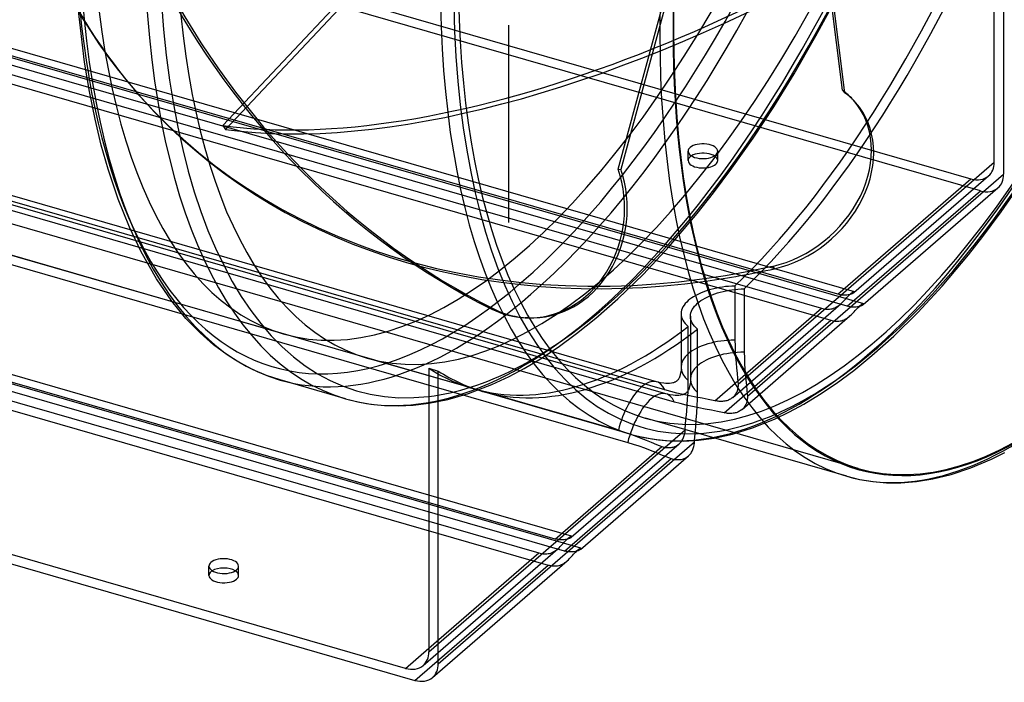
# Model space of a CAD drawing. Header units: millimetres. Extents: x -272 to 272, y -244 to 227.
# Tile 3 of 7: x -4 to 179, y -244 to -121. Entities that reach past the tile are written whole.
import ezdxf

# ---------------------------------------------------------------- set-up
doc = ezdxf.new("R2010")
doc.units = ezdxf.units.MM
doc.layers.add('HIDDEN', color=7, linetype='Continuous')
doc.layers.add('THICK', color=7, linetype='Continuous')

msp = doc.modelspace()

# ---------------------------------------------------------------- linework, layer by layer
at = {"layer": 'HIDDEN'}
for p, q in [((174.83, -152.66), (-69.83, -82.03)), ((-68.09, -80.8), (173.09, -150.43)), ((149.22, -133.96), (143.68, -89.93)), ((152.14, -204.21), (-237.57, -91.71)), ((77.04, -94.96), (34.15, -140.5)), ((177.42, -147.35), (177.42, -94.69)), ((34.64, -141.25), (77.96, -95.25)), ((179.16, -95.19), (179.16, -149.58)), ((107.59, -148.63), (121.25, -98.23)), ((-97.26, -99.57), (151.42, -171.36)), ((-98.99, -100.8), (153.16, -173.59)), ((148.34, -171.86), (-92.84, -102.24)), ((150.08, -174.09), (-94.58, -103.47)), ((-95.84, -104.83), (145.34, -174.46)), ((-97.58, -106.07), (147.08, -176.69)), ((118.12, -111.62), (108.09, -148.66)), ((144.3, -123.87), (148.43, -116.21)), ((87.25, -158.56), (87.25, -121.89)), ((87.25, -158.56), (87.25, -121.89)), ((114.71, -188.12), (-109.16, -123.49)), ((140.24, -130.89), (144.3, -123.87)), ((116.44, -190.35), (-110.89, -124.72)), ((116.26, -189.64), (-107.6, -125.02)), ((118, -191.88), (-109.34, -126.25)), ((136.45, -137.03), (140.24, -130.89)), ((-116.26, -132.52), (107.6, -197.14)), ((-118, -133.75), (109.34, -199.38)), ((19.17, -135.52), (18.76, -135.06)), ((149.22, -133.96), (149.63, -134.42)), ((132.62, -142.86), (136.45, -137.03)), ((34.15, -140.5), (34.64, -141.25)), ((128.69, -148.46), (132.62, -142.86)), ((100.66, -219.06), (-151.49, -146.27)), ((120.56, -147.02), (120.56, -145.29)), ((126.06, -147.02), (126.06, -145.29)), ((95.84, -217.33), (-145.34, -147.7)), ((129.83, -188.57), (177.42, -147.35)), ((97.58, -219.56), (-147.08, -148.93)), ((107.59, -148.63), (108.09, -148.66)), ((125.3, -153.01), (128.69, -148.46)), ((131.56, -190.8), (179.16, -149.58)), ((151.34, -171.55), (176.37, -149.88)), ((-150.08, -151.53), (94.58, -222.16)), ((148.34, -171.86), (173.09, -150.43)), ((178.67, -156.56), (182.35, -151.28)), ((122.24, -156.88), (125.3, -153.01)), ((150.08, -174.09), (174.83, -152.66)), ((153.08, -173.78), (178.1, -152.11)), ((117.03, -163.01), (122.24, -156.88)), ((175.28, -161.14), (178.67, -156.56)), ((87.25, -158.56), (87.25, -158.56)), ((87.25, -158.56), (87.25, -158.56)), ((87.25, -158.56), (87.25, -158.56)), ((87.25, -158.56), (87.25, -158.56)), ((87.25, -158.56), (87.25, -158.56)), ((87.25, -158.56), (87.25, -158.56)), ((87.25, -158.56), (87.25, -158.56)), ((87.25, -158.56), (87.25, -158.56)), ((87.25, -158.56), (87.25, -158.56)), ((87.25, -158.56), (87.25, -158.56)), ((87.25, -158.56), (87.25, -158.56)), ((87.25, -158.56), (87.25, -158.56)), ((87.25, -158.56), (87.25, -158.56)), ((87.25, -158.56), (87.25, -158.56)), ((87.25, -158.56), (87.25, -158.56)), ((87.25, -158.56), (87.25, -158.56)), ((87.25, -158.56), (87.25, -158.56)), ((87.25, -158.56), (87.25, -158.56)), ((87.25, -158.56), (87.25, -158.56)), ((87.25, -158.56), (87.25, -158.56)), ((87.25, -158.56), (87.25, -158.56)), ((87.25, -158.56), (87.25, -158.56)), ((87.25, -158.56), (87.25, -158.56)), ((87.25, -158.56), (87.25, -158.56)), ((87.25, -158.56), (87.25, -158.56)), ((87.25, -158.56), (87.25, -158.56)), ((87.25, -158.56), (87.25, -158.56)), ((87.25, -158.56), (87.25, -158.56)), ((87.25, -158.56), (87.25, -158.56)), ((87.25, -158.56), (87.25, -158.56)), ((87.25, -158.56), (87.25, -158.56)), ((87.25, -158.56), (87.25, -158.56)), ((87.25, -158.56), (87.25, -158.56)), ((87.25, -158.56), (87.25, -158.56)), ((87.25, -158.56), (87.25, -158.56)), ((87.25, -158.56), (87.25, -158.56)), ((87.25, -158.56), (87.25, -158.56)), ((87.25, -158.56), (87.25, -158.56)), ((87.25, -158.56), (87.25, -158.56)), ((87.25, -158.56), (87.25, -158.56)), ((87.25, -158.56), (87.25, -158.56)), ((87.25, -158.56), (87.25, -158.56)), ((87.25, -158.56), (87.25, -158.56)), ((87.25, -158.56), (87.25, -158.56)), ((87.25, -158.56), (87.25, -158.56)), ((87.25, -158.56), (87.25, -158.56)), ((87.25, -158.56), (87.25, -158.56)), ((87.25, -158.56), (87.25, -158.56)), ((87.25, -158.56), (87.25, -158.56)), ((87.25, -158.56), (87.25, -158.56)), ((87.25, -158.56), (87.25, -158.56)), ((87.25, -158.56), (87.25, -158.56)), ((87.25, -158.56), (87.25, -158.56)), ((87.25, -158.56), (87.25, -158.56)), ((87.25, -158.56), (87.25, -158.56)), ((87.25, -158.56), (87.25, -158.56)), ((87.25, -158.56), (87.25, -158.56)), ((87.25, -158.56), (87.25, -158.56)), ((87.25, -158.56), (87.25, -158.56)), ((172.63, -164.52), (175.28, -161.14)), ((112.25, -168.13), (117.03, -163.01)), ((167.74, -170.34), (172.63, -164.52)), ((107.53, -172.7), (112.25, -168.13)), ((136.2, -166.67), (136.6, -167.12)), ((122.38, -171.88), (121.97, -172.09)), ((122.83, -171.67), (122.38, -171.88)), ((123.29, -171.47), (122.83, -171.67)), ((123.78, -171.29), (123.29, -171.47)), ((124.28, -171.12), (123.78, -171.29)), ((124.8, -170.97), (124.28, -171.12)), ((125.33, -170.83), (124.8, -170.97)), ((125.02, -171.97), (125.51, -171.79)), ((125.87, -170.71), (125.33, -170.83)), ((125.51, -171.79), (126.02, -171.62)), ((126.41, -170.61), (125.87, -170.71)), ((126.02, -171.62), (126.54, -171.47)), ((126.95, -170.52), (126.41, -170.61)), ((126.54, -171.47), (127.07, -171.33)), ((127.51, -170.45), (126.95, -170.52)), ((127.07, -171.33), (127.6, -171.21)), ((128.08, -170.39), (127.51, -170.45)), ((127.6, -171.21), (128.14, -171.11)), ((128.67, -170.35), (128.08, -170.39)), ((128.14, -171.11), (128.69, -171.02)), ((129.25, -170.33), (128.67, -170.35)), ((128.69, -171.02), (129.24, -170.95)), ((129.24, -170.95), (129.82, -170.89)), ((129.25, -170.33), (129.25, -180.4)), ((129.82, -170.89), (130.4, -170.85)), ((130.4, -170.85), (130.99, -170.83)), ((130.99, -170.83), (130.99, -182.63)), ((148.59, -171.92), (148.34, -171.86)), ((150.67, -171.88), (150.48, -171.94)), ((150.56, -171.94), (150.71, -171.8)), ((150.84, -171.82), (150.67, -171.88)), ((150.71, -171.8), (150.85, -171.68)), ((151, -171.76), (150.84, -171.82)), ((150.85, -171.68), (150.98, -171.57)), ((150.98, -171.57), (151.1, -171.49)), ((151.13, -171.69), (151, -171.76)), ((151.1, -171.49), (151.21, -171.42)), ((151.25, -171.62), (151.13, -171.69)), ((151.21, -171.42), (151.3, -171.38)), ((151.34, -171.55), (151.25, -171.62)), ((151.3, -171.38), (151.37, -171.36)), ((151.39, -171.5), (151.34, -171.55)), ((151.37, -171.36), (151.42, -171.36)), ((151.43, -171.46), (151.39, -171.5)), ((151.42, -171.36), (151.44, -171.37)), ((151.45, -171.42), (151.43, -171.46)), ((151.44, -171.37), (151.45, -171.39)), ((151.45, -171.39), (151.45, -171.42)), ((163.2, -175.26), (167.74, -170.34)), ((45.37, -179.21), (24.77, -173.27)), ((103.41, -176.33), (107.53, -172.7)), ((120.03, -173.6), (119.8, -173.9)), ((120.3, -173.31), (120.03, -173.6)), ((120.59, -173.03), (120.3, -173.31)), ((120.89, -172.79), (120.59, -173.03)), ((121.22, -172.55), (120.89, -172.79)), ((121.58, -172.32), (121.22, -172.55)), ((121.97, -172.09), (121.58, -172.32)), ((122.03, -173.81), (122.33, -173.53)), ((122.33, -173.53), (122.62, -173.29)), ((122.62, -173.29), (122.95, -173.05)), ((122.95, -173.05), (123.31, -172.82)), ((123.31, -172.82), (123.7, -172.59)), ((123.7, -172.59), (124.12, -172.38)), ((124.12, -172.38), (124.56, -172.17)), ((124.56, -172.17), (125.02, -171.97)), ((128.85, -191.03), (148.89, -173.67)), ((148.84, -171.98), (148.59, -171.92)), ((148.67, -173.86), (148.89, -173.67)), ((149.09, -172.01), (148.84, -171.98)), ((148.89, -173.67), (149.1, -173.48)), ((149.33, -172.03), (149.09, -172.01)), ((149.1, -173.48), (149.3, -173.28)), ((149.3, -173.28), (149.5, -173.09)), ((149.58, -172.04), (149.33, -172.03)), ((149.5, -173.09), (149.69, -172.88)), ((149.82, -172.03), (149.58, -172.04)), ((149.69, -172.88), (149.87, -172.68)), ((150.05, -172.01), (149.82, -172.03)), ((149.87, -172.68), (150.05, -172.48)), ((150.27, -171.98), (150.05, -172.01)), ((150.05, -172.48), (150.23, -172.29)), ((150.23, -172.29), (150.4, -172.11)), ((150.48, -171.94), (150.27, -171.98)), ((150.4, -172.11), (150.56, -171.94)), ((152.72, -173.8), (152.84, -173.71)), ((152.84, -173.71), (152.95, -173.65)), ((152.95, -173.65), (153.04, -173.61)), ((153.04, -173.61), (153.11, -173.59)), ((153.11, -173.59), (153.16, -173.59)), ((153.16, -173.69), (153.13, -173.73)), ((153.16, -173.59), (153.18, -173.6)), ((153.18, -173.65), (153.16, -173.69)), ((153.18, -173.6), (153.18, -173.63)), ((153.18, -173.63), (153.18, -173.65)), ((84.09, -174.62), (84.59, -174.64)), ((119.28, -175.15), (119.25, -175.46)), ((119.25, -175.46), (119.28, -175.78)), ((119.25, -175.46), (119.25, -185.4)), ((119.34, -174.83), (119.28, -175.15)), ((119.45, -174.52), (119.34, -174.83)), ((119.6, -174.2), (119.45, -174.52)), ((119.8, -173.9), (119.6, -174.2)), ((121.01, -175.65), (121.07, -175.33)), ((121.07, -175.33), (121.18, -175.02)), ((121.18, -175.02), (121.34, -174.7)), ((121.34, -174.7), (121.53, -174.4)), ((121.53, -174.4), (121.76, -174.1)), ((121.76, -174.1), (122.03, -173.81)), ((125.5, -191.65), (145.34, -174.46)), ((145.34, -174.46), (145.59, -174.52)), ((145.59, -174.52), (145.84, -174.57)), ((145.84, -174.57), (146.09, -174.61)), ((146.09, -174.61), (146.34, -174.63)), ((146.34, -174.63), (146.58, -174.63)), ((146.58, -174.63), (146.83, -174.62)), ((146.83, -174.62), (147.07, -174.59)), ((147.07, -174.59), (147.31, -174.54)), ((147.31, -174.54), (147.55, -174.47)), ((147.55, -174.47), (147.78, -174.38)), ((147.78, -174.38), (148.01, -174.28)), ((148.01, -174.28), (148.23, -174.16)), ((148.23, -174.16), (148.44, -174.02)), ((148.44, -174.02), (148.67, -173.86)), ((150.32, -174.16), (150.08, -174.09)), ((150.57, -174.21), (150.32, -174.16)), ((150.82, -174.24), (150.57, -174.21)), ((151.06, -174.27), (150.82, -174.24)), ((150.84, -175.71), (151.04, -175.51)), ((151.04, -175.51), (151.24, -175.31)), ((151.31, -174.27), (151.06, -174.27)), ((151.24, -175.31), (151.42, -175.11)), ((151.55, -174.27), (151.31, -174.27)), ((151.42, -175.11), (151.61, -174.9)), ((151.78, -174.25), (151.55, -174.27)), ((151.61, -174.9), (151.79, -174.7)), ((152, -174.21), (151.78, -174.25)), ((151.79, -174.7), (151.97, -174.51)), ((151.97, -174.51), (152.14, -174.33)), ((152.21, -174.17), (152, -174.21)), ((152.14, -174.33), (152.3, -174.17)), ((152.4, -174.12), (152.21, -174.17)), ((152.3, -174.17), (152.45, -174.02)), ((152.57, -174.06), (152.4, -174.12)), ((152.45, -174.02), (152.59, -173.9)), ((152.73, -173.99), (152.57, -174.06)), ((152.59, -173.9), (152.72, -173.8)), ((152.86, -173.92), (152.73, -173.99)), ((152.98, -173.85), (152.86, -173.92)), ((153.08, -173.78), (152.98, -173.85)), ((153.13, -173.73), (153.08, -173.78)), ((158.76, -179.63), (163.2, -175.26)), ((90.8, -176.26), (90.31, -176.24)), ((99.85, -179.18), (103.41, -176.33)), ((119.28, -175.78), (119.34, -176.09)), ((119.34, -176.09), (119.45, -176.4)), ((119.45, -176.4), (119.6, -176.69)), ((119.6, -176.69), (119.78, -176.98)), ((119.78, -176.98), (120.01, -177.27)), ((120.01, -177.27), (120.28, -177.55)), ((120.99, -175.96), (121.01, -175.65)), ((121.01, -176.28), (120.99, -175.96)), ((120.99, -175.96), (120.99, -187.63)), ((121.07, -176.59), (121.01, -176.28)), ((121.18, -176.9), (121.07, -176.59)), ((121.33, -177.19), (121.18, -176.9)), ((121.51, -177.48), (121.33, -177.19)), ((127.23, -193.88), (147.08, -176.69)), ((130.58, -193.26), (150.62, -175.9)), ((147.08, -176.69), (147.32, -176.75)), ((147.32, -176.75), (147.57, -176.81)), ((147.57, -176.81), (147.82, -176.84)), ((147.82, -176.84), (148.07, -176.86)), ((148.07, -176.86), (148.32, -176.86)), ((148.32, -176.86), (148.56, -176.85)), ((148.56, -176.85), (148.81, -176.82)), ((148.81, -176.82), (149.05, -176.77)), ((149.05, -176.77), (149.28, -176.7)), ((149.28, -176.7), (149.52, -176.61)), ((149.52, -176.61), (149.74, -176.51)), ((149.74, -176.51), (149.96, -176.39)), ((149.96, -176.39), (150.18, -176.25)), ((150.18, -176.25), (150.4, -176.09)), ((150.4, -176.09), (150.62, -175.9)), ((150.62, -175.9), (150.84, -175.71)), ((96.44, -181.67), (99.85, -179.18)), ((120.28, -177.55), (120.59, -177.83)), ((120.59, -187.9), (120.59, -177.83)), ((121.74, -177.77), (121.51, -177.48)), ((122.01, -178.05), (121.74, -177.77)), ((122.33, -178.33), (122.01, -178.05)), ((122.33, -190.13), (122.33, -178.33)), ((129.25, -180.4), (129.27, -181.44)), ((154.7, -183.26), (158.76, -179.63)), ((93.16, -183.84), (96.44, -181.67)), ((129.27, -181.44), (129.31, -182.5)), ((129.31, -182.5), (129.38, -183.55)), ((130.99, -182.63), (131, -183.67)), ((90.13, -185.63), (93.16, -183.84)), ((129.38, -183.55), (129.47, -184.58)), ((129.47, -184.58), (129.56, -185.58)), ((131, -183.67), (131.04, -184.73)), ((151.32, -186), (154.7, -183.26)), ((87.34, -187.12), (90.13, -185.63)), ((119.19, -186.33), (119.11, -186.76)), ((119.24, -185.9), (119.19, -186.33)), ((119.25, -185.4), (119.24, -185.9)), ((129.56, -185.58), (129.66, -186.54)), ((131.04, -184.73), (131.11, -185.78)), ((131.11, -185.78), (131.2, -186.81)), ((148.07, -188.41), (151.32, -186)), ((80.66, -189.4), (72.42, -187.02)), ((84.11, -188.62), (87.34, -187.12)), ((115.42, -188.29), (114.71, -188.12)), ((116.06, -188.39), (115.42, -188.29)), ((117.75, -188.31), (117.47, -188.37)), ((117.82, -188.3), (117.75, -188.31)), ((117.94, -188.26), (117.82, -188.3)), ((118.05, -188.22), (117.94, -188.26)), ((118.14, -188.18), (118.05, -188.22)), ((118.22, -188.14), (118.14, -188.18)), ((118.24, -188.12), (118.22, -188.14)), ((118.31, -188.08), (118.24, -188.12)), ((118.37, -188.04), (118.31, -188.08)), ((118.43, -188), (118.37, -188.04)), ((118.48, -187.96), (118.43, -188)), ((118.53, -187.92), (118.48, -187.96)), ((118.61, -187.83), (118.53, -187.92)), ((118.69, -187.73), (118.61, -187.83)), ((118.75, -187.65), (118.69, -187.73)), ((118.81, -187.54), (118.75, -187.65)), ((118.87, -187.43), (118.81, -187.54)), ((118.93, -187.29), (118.87, -187.43)), ((119.02, -187.05), (118.93, -187.29)), ((119.11, -186.76), (119.02, -187.05)), ((120.58, -188.97), (120.59, -187.9)), ((120.97, -188.13), (120.92, -188.56)), ((120.99, -187.63), (120.97, -188.13)), ((129.66, -186.54), (129.75, -187.53)), ((129.75, -187.53), (129.83, -188.57)), ((131.2, -186.81), (131.29, -187.81)), ((131.29, -187.81), (131.39, -188.78)), ((79.8, -190.28), (84.11, -188.62)), ((116.43, -188.42), (116.06, -188.39)), ((117.33, -189.93), (116.26, -189.64)), ((116.76, -188.43), (116.43, -188.42)), ((117.11, -188.42), (116.76, -188.43)), ((117.47, -188.37), (117.11, -188.42)), ((118.46, -190.21), (117.33, -189.93)), ((120.26, -190.15), (120.21, -190.19)), ((120.34, -190.07), (120.26, -190.15)), ((120.42, -189.97), (120.34, -190.07)), ((120.48, -189.88), (120.42, -189.97)), ((120.47, -191.26), (120.54, -190.09)), ((120.54, -189.77), (120.48, -189.88)), ((120.54, -190.09), (120.58, -188.97)), ((120.6, -189.66), (120.54, -189.77)), ((120.66, -189.52), (120.6, -189.66)), ((120.75, -189.29), (120.66, -189.52)), ((120.84, -188.99), (120.75, -189.29)), ((120.92, -188.56), (120.84, -188.99)), ((122.31, -191.32), (122.33, -190.13)), ((129.58, -190.04), (129.5, -190.2)), ((129.65, -189.87), (129.58, -190.04)), ((129.7, -189.69), (129.65, -189.87)), ((129.75, -189.51), (129.7, -189.69)), ((129.79, -189.33), (129.75, -189.51)), ((129.81, -189.14), (129.79, -189.33)), ((129.83, -188.95), (129.81, -189.14)), ((129.83, -188.57), (129.83, -188.76)), ((129.83, -188.76), (129.83, -188.95)), ((131.39, -188.78), (131.48, -189.76)), ((131.48, -189.76), (131.56, -190.8)), ((144.96, -190.5), (148.07, -188.41)), ((72.42, -192.12), (75.93, -191.41)), ((75.93, -191.41), (79.8, -190.28)), ((117.16, -190.52), (116.44, -190.35)), ((117.79, -190.62), (117.16, -190.52)), ((118.16, -190.65), (117.79, -190.62)), ((119.06, -192.17), (118, -191.88)), ((118.49, -190.66), (118.16, -190.65)), ((119.64, -190.47), (118.46, -190.21)), ((118.84, -190.65), (118.49, -190.66)), ((119.2, -190.61), (118.84, -190.65)), ((119.48, -190.55), (119.2, -190.61)), ((119.55, -190.53), (119.48, -190.55)), ((119.68, -190.49), (119.55, -190.53)), ((120.84, -190.72), (119.64, -190.47)), ((119.78, -190.45), (119.68, -190.49)), ((119.88, -190.41), (119.78, -190.45)), ((119.96, -190.37), (119.88, -190.41)), ((119.98, -190.36), (119.96, -190.37)), ((120.05, -190.32), (119.98, -190.36)), ((120.11, -190.28), (120.05, -190.32)), ((120.16, -190.24), (120.11, -190.28)), ((120.21, -190.19), (120.16, -190.24)), ((120.38, -192.45), (120.47, -191.26)), ((122.02, -190.95), (120.84, -190.72)), ((123.15, -191.17), (122.02, -190.95)), ((122.26, -192.58), (122.31, -191.32)), ((124.3, -191.4), (123.15, -191.17)), ((125.5, -191.65), (124.3, -191.4)), ((125.71, -191.69), (125.5, -191.65)), ((125.93, -191.73), (125.71, -191.69)), ((126.14, -191.75), (125.93, -191.73)), ((126.35, -191.77), (126.14, -191.75)), ((126.56, -191.78), (126.35, -191.77)), ((126.77, -191.78), (126.56, -191.78)), ((126.97, -191.77), (126.77, -191.78)), ((127.16, -191.75), (126.97, -191.77)), ((127.36, -191.72), (127.16, -191.75)), ((127.55, -191.68), (127.36, -191.72)), ((127.73, -191.63), (127.55, -191.68)), ((127.91, -191.57), (127.73, -191.63)), ((128.08, -191.51), (127.91, -191.57)), ((128.24, -191.43), (128.08, -191.51)), ((128.4, -191.34), (128.24, -191.43)), ((128.56, -191.25), (128.4, -191.34)), ((128.7, -191.15), (128.56, -191.25)), ((128.84, -191.04), (128.7, -191.15)), ((128.97, -190.92), (128.84, -191.04)), ((129.1, -190.79), (128.97, -190.92)), ((129.21, -190.65), (129.1, -190.79)), ((129.32, -190.51), (129.21, -190.65)), ((129.41, -190.36), (129.32, -190.51)), ((129.5, -190.2), (129.41, -190.36)), ((131.44, -191.92), (131.38, -192.1)), ((131.48, -191.74), (131.44, -191.92)), ((131.52, -191.56), (131.48, -191.74)), ((131.55, -191.38), (131.52, -191.56)), ((131.56, -191.19), (131.55, -191.38)), ((131.56, -190.8), (131.57, -190.99)), ((131.57, -190.99), (131.56, -191.19)), ((142.05, -192.26), (144.96, -190.5)), ((120.19, -192.44), (119.06, -192.17)), ((121.37, -192.71), (120.19, -192.44)), ((120.19, -194.74), (120.29, -193.62)), ((120.29, -193.62), (120.38, -192.45)), ((122.57, -192.95), (121.37, -192.71)), ((122.17, -193.89), (122.26, -192.58)), ((123.75, -193.18), (122.57, -192.95)), ((124.89, -193.4), (123.75, -193.18)), ((126.04, -193.63), (124.89, -193.4)), ((127.23, -193.88), (126.04, -193.63)), ((129.64, -193.81), (129.46, -193.86)), ((129.81, -193.74), (129.64, -193.81)), ((129.98, -193.66), (129.81, -193.74)), ((130.13, -193.58), (129.98, -193.66)), ((130.29, -193.48), (130.13, -193.58)), ((130.43, -193.38), (130.29, -193.48)), ((130.57, -193.27), (130.43, -193.38)), ((130.7, -193.15), (130.57, -193.27)), ((130.83, -193.02), (130.7, -193.15)), ((130.94, -192.88), (130.83, -193.02)), ((131.05, -192.74), (130.94, -192.88)), ((131.15, -192.59), (131.05, -192.74)), ((131.23, -192.43), (131.15, -192.59)), ((131.31, -192.27), (131.23, -192.43)), ((131.38, -192.1), (131.31, -192.27)), ((136.61, -195.04), (139.38, -193.71)), ((139.38, -193.71), (142.05, -192.26)), ((120.1, -195.88), (120.19, -194.74)), ((121.97, -196.48), (122.07, -195.2)), ((122.07, -195.2), (122.17, -193.89)), ((127.44, -193.92), (127.23, -193.88)), ((127.66, -193.96), (127.44, -193.92)), ((127.87, -193.99), (127.66, -193.96)), ((128.08, -194), (127.87, -193.99)), ((128.29, -194.01), (128.08, -194)), ((128.5, -194.01), (128.29, -194.01)), ((128.7, -194), (128.5, -194.01)), ((128.9, -193.98), (128.7, -194)), ((129.09, -193.95), (128.9, -193.98)), ((129.28, -193.91), (129.09, -193.95)), ((129.46, -193.86), (129.28, -193.91)), ((132.49, -196.69), (136.61, -195.04)), ((72.42, -238.28), (120.02, -197.06)), ((107.6, -197.14), (108.64, -197.46)), ((108.64, -197.46), (109.69, -197.81)), ((119.95, -197.69), (119.98, -197.48)), ((119.98, -197.48), (120, -197.27)), ((120, -197.27), (120.02, -197.06)), ((120.02, -197.06), (120.1, -195.88)), ((121.86, -197.72), (121.97, -196.48)), ((128.79, -197.83), (132.49, -196.69)), ((109.69, -197.81), (110.73, -198.19)), ((110.73, -198.19), (111.75, -198.59)), ((111.75, -198.59), (112.74, -198.98)), ((112.74, -198.98), (113.69, -199.36)), ((119.14, -199.41), (119.25, -199.27)), ((119.25, -199.27), (119.36, -199.13)), ((119.36, -199.13), (119.47, -198.97)), ((119.47, -198.97), (119.56, -198.81)), ((119.56, -198.81), (119.65, -198.64)), ((119.65, -198.64), (119.72, -198.46)), ((119.72, -198.46), (119.79, -198.28)), ((119.79, -198.28), (119.85, -198.09)), ((119.85, -198.09), (119.9, -197.89)), ((119.9, -197.89), (119.95, -197.69)), ((121.77, -199.03), (121.86, -197.72)), ((125.41, -198.57), (128.79, -197.83)), ((95.84, -217.33), (115.69, -200.14)), ((98.84, -217.01), (118.89, -199.66)), ((109.34, -199.38), (110.37, -199.69)), ((110.37, -199.69), (111.42, -200.04)), ((111.42, -200.04), (112.46, -200.42)), ((112.46, -200.42), (113.48, -200.82)), ((113.48, -200.82), (114.47, -201.21)), ((113.69, -199.36), (114.66, -199.75)), ((114.66, -199.75), (115.69, -200.14)), ((115.69, -200.14), (115.88, -200.2)), ((115.88, -200.2), (116.08, -200.26)), ((116.08, -200.26), (116.27, -200.3)), ((116.27, -200.3), (116.46, -200.33)), ((116.46, -200.33), (116.66, -200.35)), ((116.66, -200.35), (116.85, -200.36)), ((116.85, -200.36), (117.04, -200.36)), ((117.04, -200.36), (117.23, -200.35)), ((117.23, -200.35), (117.42, -200.33)), ((117.42, -200.33), (117.6, -200.29)), ((117.6, -200.29), (117.77, -200.25)), ((117.77, -200.25), (117.95, -200.2)), ((117.95, -200.2), (118.12, -200.13)), ((118.12, -200.13), (118.28, -200.06)), ((118.28, -200.06), (118.44, -199.97)), ((118.44, -199.97), (118.59, -199.88)), ((118.59, -199.88), (118.74, -199.78)), ((118.74, -199.78), (118.88, -199.66)), ((118.88, -199.66), (119.01, -199.54)), ((119.01, -199.54), (119.14, -199.41)), ((97.58, -219.56), (117.42, -202.37)), ((114.47, -201.21), (115.42, -201.6)), ((115.42, -201.6), (116.39, -201.98)), ((116.39, -201.98), (117.42, -202.37)), ((117.42, -202.37), (117.62, -202.44)), ((117.62, -202.44), (117.81, -202.49)), ((117.81, -202.49), (118, -202.53)), ((118, -202.53), (118.2, -202.56)), ((118.2, -202.56), (118.39, -202.58)), ((118.39, -202.58), (118.58, -202.59)), ((118.58, -202.59), (118.77, -202.59)), ((118.77, -202.59), (118.96, -202.58)), ((118.96, -202.58), (119.15, -202.56)), ((119.15, -202.56), (119.33, -202.53)), ((119.33, -202.53), (119.51, -202.48)), ((119.51, -202.48), (119.68, -202.43)), ((119.68, -202.43), (119.85, -202.36)), ((119.85, -202.36), (120.01, -202.29)), ((120.01, -202.29), (120.17, -202.21)), ((120.17, -202.21), (120.32, -202.11)), ((120.32, -202.11), (120.47, -202.01)), ((120.47, -202.01), (120.61, -201.9)), ((98.92, -216.83), (72.42, -209.18)), ((72.42, -214.03), (92.84, -219.93)), ((96.09, -217.39), (95.84, -217.33)), ((96.34, -217.44), (96.09, -217.39)), ((96.59, -217.48), (96.34, -217.44)), ((96.83, -217.5), (96.59, -217.48)), ((97.08, -217.51), (96.83, -217.5)), ((97.32, -217.5), (97.08, -217.51)), ((97.55, -217.48), (97.32, -217.5)), ((97.77, -217.45), (97.55, -217.48)), ((97.73, -217.75), (97.9, -217.57)), ((97.98, -217.4), (97.77, -217.45)), ((97.9, -217.57), (98.06, -217.41)), ((98.17, -217.35), (97.98, -217.4)), ((98.06, -217.41), (98.21, -217.26)), ((98.34, -217.29), (98.17, -217.35)), ((98.21, -217.26), (98.35, -217.14)), ((98.5, -217.23), (98.34, -217.29)), ((98.35, -217.14), (98.48, -217.04)), ((98.48, -217.04), (98.6, -216.95)), ((98.63, -217.16), (98.5, -217.23)), ((98.6, -216.95), (98.71, -216.89)), ((98.75, -217.09), (98.63, -217.16)), ((98.71, -216.89), (98.8, -216.84)), ((98.84, -217.01), (98.75, -217.09)), ((98.8, -216.84), (98.87, -216.83)), ((98.89, -216.97), (98.84, -217.01)), ((98.87, -216.83), (98.92, -216.83)), ((98.93, -216.92), (98.89, -216.97)), ((98.92, -216.83), (98.94, -216.84)), ((98.95, -216.89), (98.93, -216.92)), ((98.94, -216.84), (98.95, -216.86)), ((98.95, -216.86), (98.95, -216.89)), ((71.37, -240.81), (96.39, -219.14)), ((95.95, -219.48), (96.17, -219.32)), ((96.17, -219.32), (96.39, -219.14)), ((96.39, -219.14), (96.6, -218.95)), ((96.6, -218.95), (96.81, -218.74)), ((96.81, -218.74), (97, -218.55)), ((97, -218.55), (97.19, -218.35)), ((97.19, -218.35), (97.37, -218.14)), ((97.37, -218.14), (97.56, -217.94)), ((97.56, -217.94), (97.73, -217.75)), ((72.42, -237.61), (92.84, -219.93)), ((92.84, -219.93), (93.09, -219.99)), ((93.09, -219.99), (93.34, -220.04)), ((93.34, -220.04), (93.59, -220.08)), ((93.59, -220.08), (93.84, -220.1)), ((93.84, -220.1), (94.09, -220.1)), ((94.09, -220.1), (94.33, -220.09)), ((94.33, -220.09), (94.58, -220.05)), ((94.58, -220.05), (94.82, -220)), ((94.82, -220), (95.05, -219.94)), ((95.05, -219.94), (95.28, -219.85)), ((95.28, -219.85), (95.51, -219.74)), ((95.51, -219.74), (95.73, -219.62)), ((95.73, -219.62), (95.95, -219.48)), ((97.84, -219.63), (97.58, -219.56)), ((98.1, -219.68), (97.84, -219.63)), ((98.37, -219.72), (98.1, -219.68)), ((98.63, -219.74), (98.37, -219.72)), ((98.89, -219.74), (98.63, -219.74)), ((99.15, -219.73), (98.89, -219.74)), ((99.39, -219.7), (99.15, -219.73)), ((99.62, -219.66), (99.39, -219.7)), ((99.83, -219.6), (99.62, -219.66)), ((31.56, -224.1), (31.56, -222.37)), ((37.06, -224.1), (37.06, -222.37)), ((69.83, -243.59), (94.58, -222.16)), ((94.58, -222.16), (94.82, -222.22)), ((94.82, -222.22), (95.07, -222.27)), ((95.07, -222.27), (95.32, -222.31)), ((95.32, -222.31), (95.57, -222.33)), ((95.57, -222.33), (95.82, -222.33)), ((95.82, -222.33), (96.06, -222.32)), ((96.06, -222.32), (96.31, -222.29)), ((96.31, -222.29), (96.55, -222.24)), ((96.55, -222.24), (96.78, -222.17)), ((96.78, -222.17), (97.02, -222.08)), ((97.02, -222.08), (97.24, -221.98)), ((97.24, -221.98), (97.46, -221.85)), ((97.46, -221.85), (97.68, -221.72)), ((97.68, -221.72), (97.9, -221.55)), ((97.9, -221.55), (98.12, -221.37))]:
    msp.add_line(p, q, dxfattribs=at)
for centre, major_axis, ratio, start_param, end_param in [((89.63, -25.88), (46.04, 159.49), 0.433013, -2.55359, -0.982794), ((91.37, -26.38), (-46.59, -161.41), 0.433013, 0.588003, 2.158799), ((89.63, -25.88), (44.27, 153.34), 0.433013, -3.141592, -0.982794), ((103.49, -29.87), (-46.59, -161.41), 0.433013, 0.588003, 2.158799), ((105.22, -30.37), (-46.04, -159.49), 0.433013, 0.588003, 2.158799), ((105.22, -30.37), (-44.27, -153.34), 0.433013, 0, 2.158799), ((154.33, -44.55), (-44.27, -153.34), 0.433013, 0.588003, 2.158799), ((155.88, -45), (-43.27, -149.88), 0.433013, 0, 2.158799), ((155.88, -45), (-43.77, -151.61), 0.433013, 0.588003, 2.158799), ((139.69, -30.18), (-7.1, -157.09), 0.869848, -1.588221, -0.366491), ((140.18, -30.2), (7.1, 157.09), 0.869848, 1.553372, 2.775102), ((132.62, -35.94), (-131, -86.99), 0.454221, 0.474554, 1.696285), ((89.63, -25.88), (44.27, 153.34), 0.433013, 2.158799, 3.141593), ((124.92, -36.06), (44.27, 153.34), 0.433013, -2.499301, -1.83557), ((126.66, -36.56), (-44.27, -153.34), 0.433013, 0.642292, 1.306023), ((89.63, -25.88), (46.04, 159.49), 0.433013, 2.158799, 3.729595), ((136.2, -30.49), (-117.44, -104.57), 0.791154, -0.264666, -0.000001), ((136.6, -30.94), (117.44, 104.57), 0.791154, 2.876926, 3.141592), ((133.11, -36.68), (131, 86.99), 0.454221, -2.667038, -1.763706), ((87.25, -121.89), (0.00082, 0.00147), 0.38669, -0.614208, -0.078822), ((87.25, -121.89), (0.00082, 0.00147), 0.38669, -2.745833, -0.614208), ((87.25, -121.89), (0.00082, 0.00147), 0.38669, 3.062771, 3.537353), ((87.25, -121.89), (0.00082, 0.00147), 0.38669, 2.539163, 3.062771), ((87.25, -121.89), (0.00082, 0.00147), 0.38669, -0.078822, 2.539163), ((136.2, -30.49), (-117.44, -104.57), 0.791154, -0.000001, 0.957064), ((136.2, -149.21), (-15.06, -13.41), 0.791154, -3.000015, -2.969927), ((136.6, -30.94), (117.44, 104.57), 0.791154, 3.141592, 4.009957), ((136.2, -149.21), (-15.06, -13.41), 0.791154, 0.957064, 3.141543), ((123.31, -145.29), (-2.75, 0), 0.5, 3.141499, 5.759587), ((123.31, -145.29), (-2.75, 0), 0.5, -0.523599, -0.000094), ((123.31, -145.29), (-2.75, 0), 0.5, -0.000094, 2.617994), ((123.31, -147.02), (2.75, 0), 0.5, -0.000094, 2.617994), ((123.31, -145.29), (-2.75, 0), 0.5, 2.617994, 3.141499), ((123.31, -147.02), (2.75, 0), 0.5, 2.617994, 3.141499), ((123.31, -147.02), (2.75, 0), 0.5, 3.141499, 5.759587), ((123.31, -147.02), (2.75, 0), 0.5, -0.523599, -0.000094), ((173.09, -146.1), (-3.27, 3.78), 0.75, -3.141514, -2.427868), ((91.22, -156.1), (-0.91, -20.14), 0.869848, 0.000003, 1.989704), ((91.71, -156.12), (0.91, 20.14), 0.869848, -3.14159, -1.151889), ((173.09, -146.1), (-3.27, 3.78), 0.75, 2.284521, 3.141672), ((174.83, -148.33), (3.27, -3.78), 0.75, 0.000079, 0.713724), ((174.83, -148.33), (3.27, -3.78), 0.75, -0.857072, 0.000079), ((91.37, -26.38), (-46.59, -161.41), 0.433013, 0.000107, 0.588003), ((103.49, -29.87), (-46.59, -161.41), 0.433013, 0.000107, 0.588003), ((105.22, -30.37), (-46.04, -159.49), 0.433013, 0.181765, 0.588003), ((91.22, -156.1), (-0.91, -20.14), 0.869848, -0.366491, 0.000003), ((91.71, -156.12), (0.91, 20.14), 0.869848, 2.775102, 3.141596), ((124.92, -36.06), (44.27, 153.34), 0.433013, -3.141592, -2.607879), ((126.66, -36.56), (-44.27, -153.34), 0.433013, 0.000001, 0.533714), ((129.25, -185.4), (10, 0), 0.5, 1.570796, 2.617994), ((154.33, -44.55), (-44.27, -153.34), 0.433013, 0.000107, 0.588003), ((130.99, -187.63), (10, 0), 0.5, 1.570796, 2.617994), ((155.88, -45), (-43.77, -151.61), 0.433013, 0.151186, 0.588003), ((129.25, -185.4), (10, 0), 0.5, 2.617994, 3.665191), ((124.92, -36.06), (44.27, 153.34), 0.433013, 3.011575, 3.141594), ((130.99, -187.63), (10, 0), 0.5, 2.617994, 3.665191), ((111.93, -197.72), (2.77, 9.61), 0.433013, -0.459195, 0.588003), ((111.93, -197.72), (2.77, 9.61), 0.433013, 0.588003, 1.6352), ((113.67, -199.96), (2.77, 9.61), 0.433013, -0.459195, 0.588003), ((113.67, -199.96), (2.77, 9.61), 0.433013, 0.588003, 1.6352), ((193.3, -55.8), (-43.27, -149.88), 0.433013, 0.000107, 0.588003), ((34.31, -224.1), (2.75, 0), 0.5, 2.617994, 3.141499), ((34.31, -224.1), (2.75, 0), 0.5, 3.141499, 5.759587), ((34.31, -224.1), (2.75, 0), 0.5, 2.46025, 2.617994), ((34.31, -224.1), (2.75, 0), 0.5, -0.000094, 0.681342), ((34.31, -224.1), (2.75, 0), 0.5, -0.523599, -0.000094)]:
    msp.add_ellipse(centre, major_axis=major_axis, ratio=ratio, start_param=start_param, end_param=end_param, dxfattribs=at)
at = {"layer": 'THICK'}
for p, q in [((143.99, -89.63), (149.63, -134.42)), ((8.47, -128.74), (7.17, -117.59)), ((9.38, -134.21), (8.47, -128.74)), ((10.42, -139.36), (9.38, -134.21)), ((151.66, -136.26), (151.25, -135.8)), ((11.58, -144.17), (10.42, -139.36)), ((12.85, -148.63), (11.58, -144.17)), ((72.42, -209.18), (-149.76, -145.04)), ((14.71, -154.2), (12.85, -148.63)), ((-148.34, -150.3), (72.42, -214.03)), ((24.77, -173.27), (-54.02, -150.52)), ((16.8, -159.42), (14.71, -154.2)), ((18.98, -164), (16.8, -159.42)), ((21.81, -168.97), (18.98, -164)), ((24.66, -173.12), (21.81, -168.97)), ((68.09, -241.36), (-173.09, -171.73)), ((-174.83, -172.97), (69.83, -243.59)), ((27.29, -176.34), (24.66, -173.12)), ((29.92, -179.05), (27.29, -176.34)), ((32.42, -181.25), (29.92, -179.05)), ((34.92, -183.11), (32.42, -181.25)), ((36.81, -184.31), (34.92, -183.11)), ((38.7, -185.37), (36.81, -184.31)), ((72.42, -187.02), (60.96, -183.71)), ((39.81, -185.91), (38.7, -185.37)), ((42.27, -186.95), (39.81, -185.91)), ((72.42, -185.62), (74.16, -186.12)), ((72.42, -185.62), (72.42, -238.28)), ((74.16, -240.51), (74.16, -186.12)), ((44.78, -187.79), (42.27, -186.95)), ((56.9, -191.28), (44.78, -187.79)), ((110.07, -197.89), (82.39, -189.9)), ((56.9, -191.29), (59.23, -191.87)), ((59.23, -191.87), (61.64, -192.29)), ((61.64, -192.29), (64.14, -192.53)), ((64.14, -192.53), (66.74, -192.6)), ((66.74, -192.6), (69.5, -192.47)), ((69.5, -192.47), (72.42, -192.12)), ((150.04, -205.68), (112.62, -194.88)), ((74.16, -240.51), (121.75, -199.29)), ((110.07, -197.89), (112.36, -198.46)), ((112.36, -198.46), (114.72, -198.86)), ((114.72, -198.86), (117.18, -199.09)), ((117.18, -199.09), (119.76, -199.13)), ((119.76, -199.13), (122.5, -198.97)), ((121.74, -199.51), (121.75, -199.29)), ((121.75, -199.29), (121.76, -199.25)), ((121.76, -199.16), (121.77, -199.12)), ((121.76, -199.2), (121.76, -199.16)), ((121.76, -199.25), (121.76, -199.2)), ((121.77, -199.08), (121.77, -199.03)), ((121.77, -199.12), (121.77, -199.08)), ((122.5, -198.97), (125.41, -198.57)), ((121.2, -201.2), (121.29, -201.04)), ((121.29, -201.04), (121.38, -200.87)), ((121.38, -200.87), (121.45, -200.69)), ((121.45, -200.69), (121.52, -200.51)), ((121.52, -200.51), (121.58, -200.32)), ((121.58, -200.32), (121.63, -200.12)), ((121.63, -200.12), (121.68, -199.92)), ((121.68, -199.92), (121.71, -199.72)), ((121.71, -199.72), (121.74, -199.51)), ((100.58, -219.25), (120.62, -201.89)), ((120.61, -201.9), (120.74, -201.77)), ((120.74, -201.77), (120.87, -201.64)), ((120.87, -201.64), (120.99, -201.51)), ((120.99, -201.51), (121.1, -201.36)), ((121.1, -201.36), (121.2, -201.2)), ((173.06, -204.11), (176.91, -202.48)), ((176.91, -202.48), (179.4, -201.23)), ((169.4, -205.34), (173.06, -204.11)), ((150.04, -205.68), (152.4, -206.26)), ((152.4, -206.26), (154.84, -206.66)), ((162.95, -206.66), (166, -206.17)), ((166, -206.17), (169.4, -205.34)), ((154.84, -206.66), (157.4, -206.87)), ((157.4, -206.87), (160.08, -206.88)), ((160.08, -206.88), (162.95, -206.66)), ((99.95, -219.49), (100.08, -219.37)), ((100.08, -219.37), (100.21, -219.27)), ((100.21, -219.27), (100.34, -219.18)), ((100.39, -219.37), (100.28, -219.44)), ((100.34, -219.18), (100.44, -219.12)), ((100.49, -219.31), (100.39, -219.37)), ((100.44, -219.12), (100.53, -219.08)), ((100.58, -219.25), (100.49, -219.31)), ((100.53, -219.08), (100.61, -219.06)), ((100.63, -219.2), (100.58, -219.25)), ((100.61, -219.06), (100.66, -219.06)), ((100.66, -219.16), (100.63, -219.2)), ((100.66, -219.06), (100.68, -219.07)), ((100.68, -219.12), (100.66, -219.16)), ((100.68, -219.07), (100.68, -219.09)), ((100.68, -219.09), (100.68, -219.12)), ((98.12, -221.37), (98.34, -221.18)), ((98.34, -221.18), (98.54, -220.98)), ((98.54, -220.98), (98.73, -220.78)), ((98.73, -220.78), (98.92, -220.58)), ((98.92, -220.58), (99.11, -220.37)), ((99.11, -220.37), (99.29, -220.17)), ((99.29, -220.17), (99.46, -219.98)), ((99.46, -219.98), (99.63, -219.8)), ((99.63, -219.8), (99.8, -219.64)), ((99.8, -219.64), (99.95, -219.49)), ((99.99, -219.55), (99.83, -219.6)), ((100.14, -219.5), (99.99, -219.55)), ((100.28, -219.44), (100.14, -219.5)), ((73.1, -243.04), (98.12, -221.37)), ((68.09, -241.36), (72.42, -237.61))]:
    msp.add_line(p, q, dxfattribs=at)
for centre, major_axis, ratio, start_param, end_param in [((194.86, -56.25), (-42.77, -148.15), 0.433013, 2.158799, 5.300392), ((193.3, -55.8), (-43.27, -149.88), 0.433013, -3.141486, -0.982794), ((194.86, -56.25), (42.71, 147.96), 0.433013, 0, 2.158799), ((194.86, -56.25), (42.71, 147.96), 0.433013, -3.141592, -0.982794), ((91.37, -26.38), (-46.59, -161.41), 0.433013, -0.982794, 0.000107), ((105.22, -30.37), (-44.27, -153.34), 0.433013, -0.982794, 0), ((105.22, -30.37), (-46.04, -159.49), 0.433013, -0.982794, 0.181765), ((103.49, -29.87), (-46.59, -161.41), 0.433013, -0.982794, 0), ((155.88, -45), (-43.77, -151.61), 0.433013, -0.982794, 0.151186), ((155.88, -45), (-43.27, -149.88), 0.433013, -0.982794, 0), ((154.33, -44.55), (-44.27, -153.34), 0.433013, -0.982794, 0.000107), ((193.3, -55.8), (-43.27, -149.88), 0.433013, -0.982794, 0.000107), ((194.86, -56.25), (-42.77, -148.15), 0.433013, -0.982794, 0.588003), ((194.86, -56.25), (42.71, 147.96), 0.433013, 2.158799, 3.141593), ((136.2, -149.21), (-15.06, -13.41), 0.791154, 3.141543, 3.28317), ((136.6, -149.66), (15.06, 13.41), 0.791154, -0.000049, 0.171666), ((136.6, -149.66), (15.06, 13.41), 0.791154, -2.184528, -0.000049), ((136.6, -30.94), (117.44, 104.57), 0.791154, -2.273228, -2.184528), ((126.66, -36.56), (-44.27, -153.34), 0.433013, -0.130017, 0.000001), ((103.49, -29.87), (-46.59, -161.41), 0.433013, 0, 0.000107), ((34.31, -222.37), (-2.75, 0), 0.5, 3.141499, 5.759587), ((34.31, -222.37), (-2.75, 0), 0.5, -0.523599, -0.000094), ((34.31, -222.37), (-2.75, 0), 0.5, -0.000094, 2.617994), ((34.31, -224.1), (2.75, 0), 0.5, 0.681342, 2.46025), ((34.31, -222.37), (-2.75, 0), 0.5, 2.617994, 3.141499), ((68.09, -237.03), (3.27, -3.78), 0.75, 0.000079, 0.713724), ((68.09, -237.03), (3.27, -3.78), 0.75, -0.857072, 0.000079), ((69.83, -239.26), (-3.27, 3.78), 0.75, -3.141514, -2.427868), ((69.83, -239.26), (-3.27, 3.78), 0.75, 2.284521, 3.141672)]:
    msp.add_ellipse(centre, major_axis=major_axis, ratio=ratio, start_param=start_param, end_param=end_param, dxfattribs=at)

doc.saveas('drawing.dxf')
